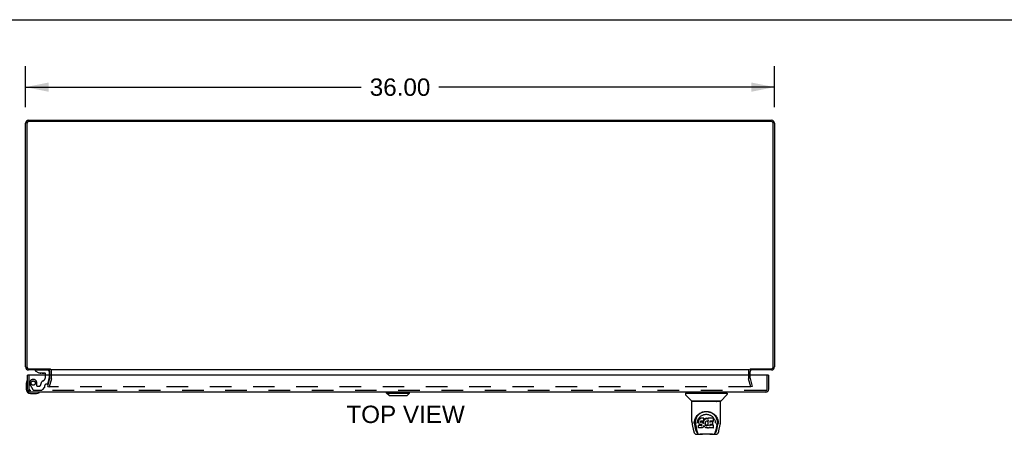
# Model space of a CAD drawing. Header units: inches. Extents: x 0 to 189, y 0 to 122.
# Tile 11 of 13: x 47 to 94, y 102 to 122. Entities that reach past the tile are written whole.
import ezdxf

# ---------------------------------------------------------------- set-up
doc = ezdxf.new("R2010")
doc.units = ezdxf.units.IN
doc.header["$LTSCALE"] = 10.388889
doc.header["$MEASUREMENT"] = 0
doc.linetypes.add('HIDDEN', pattern=[0.2, 0.1, -0.1])
doc.layers.get('0').update_dxf_attribs({"linetype": 'CONTINUOUS'})
for name, color, linetype in [('DEFAULT_2', 8, 'HIDDEN'), ('DIMENSIONS', 7, 'CONTINUOUS'), ('DOOR_ASSEMBLY', 7, 'CONTINUOUS')]:
    doc.layers.add(name, color=color, linetype=linetype)
doc.styles.get("Standard").update_dxf_attribs({"font": 'arial.ttf'})
doc.dimstyles.new('DIMSTYLE_1', dxfattribs={"dimtxt": 0.833333, "dimasz": 1.111111, "dimexe": 0.09, "dimexo": 0.07, "dimgap": 0.0375, "dimtad": 0, "dimtih": 1, "dimtoh": 1, "dimzin": 4, "dimdsep": 46, "dimtxsty": 'Standard', "dimblk": '_FILLED', "dimblk1": '_FILLED', "dimblk2": '_FILLED', "dimcen": 0.09, "dimadec": 3, "dimazin": 1, "dimtfac": 1, "dimtdec": 3, "dimtofl": 0, "dimtmove": 0, "dimatfit": 3, "dimldrblk": '_FILLED', "dimfxl": 0, "dimtolj": 1, "dimtzin": 4, "dimarcsym": 0})

# ---------------------------------------------------------------- blocks, each defined once
blk = doc.blocks.new('_FILLED')
at = {"color": 0, "linetype": 'ByBlock'}
blk.add_solid([(0, 0), (-1, 0.2), (-1, -0.2)], dxfattribs=at)
blk = doc.blocks.new('*D3')
at = {"layer": 'DIMENSIONS', "color": 2, "linetype": 'Continuous'}
for p, q in [((47.401, 118.024), (47.401, 119.982)), ((83.401, 118.024), (83.401, 119.982)), ((47.401, 118.982), (63.528, 118.982)), ((83.401, 118.982), (67.273, 118.982))]:
    blk.add_line(p, q, dxfattribs=at)
at = {"layer": 'DIMENSIONS', "color": 2, "linetype": 'Continuous', "xscale": 1.1111111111, "yscale": 1.1111111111, "zscale": 1.1111111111, "rotation": 180}
blk.add_blockref('_FILLED', (47.401, 118.982), dxfattribs=at)
at = {"layer": 'DIMENSIONS', "color": 2, "linetype": 'Continuous', "xscale": 1.1111111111, "yscale": 1.1111111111, "zscale": 1.1111111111}
blk.add_blockref('_FILLED', (83.401, 118.982), dxfattribs=at)
at = {"layer": 'DIMENSIONS', "color": 2, "linetype": 'Continuous', "insert": (65.401, 119.398), "char_height": 0.8333, "width": 2.91202, "attachment_point": 2, "line_spacing_factor": 0.9}
blk.add_mtext('36.00', dxfattribs=at)

msp = doc.modelspace()

# ---------------------------------------------------------------- linework, layer by layer
at = {"color": 7, "linetype": 'Continuous'}
for p, q in [((0, 122.222), (188.889, 122.222)), ((48.576, 105.452), (48.576, 105.391))]:
    msp.add_line(p, q, dxfattribs=at)
at = {"color": 3, "linetype": 'Continuous'}
for p, q in [((47.546, 117.391), (83.256, 117.391)), ((47.401, 105.536), (47.401, 117.246)), ((47.464, 117.248), (47.464, 105.534)), ((83.258, 117.328), (47.544, 117.328)), ((83.338, 105.534), (83.338, 117.248)), ((83.401, 117.246), (83.401, 105.536)), ((47.544, 105.454), (48.573, 105.454)), ((48.576, 105.391), (47.546, 105.391)), ((48.576, 105.148), (48.576, 105.321)), ((82.199, 105.391), (48.603, 105.391)), ((83.256, 105.391), (82.226, 105.391)), ((82.226, 105.148), (82.226, 105.321)), ((82.229, 105.454), (83.258, 105.454))]:
    msp.add_line(p, q, dxfattribs=at)
for centre, radius, start, end in [((47.546, 117.246), 0.145, 90, 180), ((83.256, 117.246), 0.145, 0, 90), ((47.544, 117.248), 0.08, 90, 180), ((83.258, 117.248), 0.08, 0, 90), ((47.546, 105.536), 0.145, 180, 270), ((83.256, 105.536), 0.145, 270, 360), ((47.544, 105.534), 0.08, 180, 270), ((48.506, 105.321), 0.07, 0, 86.1239), ((82.296, 105.321), 0.07, 93.8761, 180), ((83.258, 105.534), 0.08, 270, 360)]:
    msp.add_arc(centre, radius, start, end, dxfattribs=at)
at = {"layer": 'DEFAULT_2', "color": 8, "linetype": 'HIDDEN'}
for p, q in [((48.576, 104.992), (48.576, 105.148)), ((48.651, 104.992), (48.651, 105.321)), ((82.151, 105.321), (82.151, 104.992)), ((82.226, 104.992), (82.226, 105.148)), ((48.471, 104.598), (48.574, 104.982)), ((48.471, 104.598), (48.544, 104.578)), ((48.647, 104.963), (48.544, 104.578)), ((82.258, 104.578), (82.155, 104.963)), ((82.227, 104.982), (82.33, 104.598)), ((82.33, 104.598), (82.258, 104.578)), ((82.228, 104.578), (48.573, 104.578))]:
    msp.add_line(p, q, dxfattribs=at)
for points in [[(48.553, 104.598), (48.553, 104.599), (48.554, 104.601), (48.554, 104.602)], [(48.573, 104.578), (48.571, 104.579), (48.569, 104.579), (48.567, 104.579), (48.565, 104.58), (48.564, 104.581), (48.562, 104.582), (48.56, 104.583), (48.559, 104.584), (48.558, 104.586), (48.556, 104.587), (48.555, 104.589), (48.555, 104.591), (48.554, 104.593), (48.554, 104.595), (48.553, 104.597), (48.553, 104.598)], [(82.248, 104.598), (82.248, 104.597), (82.248, 104.595), (82.248, 104.593), (82.247, 104.591), (82.246, 104.589), (82.245, 104.587), (82.244, 104.586), (82.243, 104.584), (82.241, 104.583), (82.24, 104.582), (82.238, 104.581), (82.236, 104.58), (82.234, 104.579), (82.232, 104.579), (82.23, 104.579), (82.228, 104.578)], [(82.248, 104.602), (82.248, 104.601), (82.248, 104.599), (82.248, 104.598)]]:
    msp.add_lwpolyline(points, dxfattribs=at)
for centre, radius, start, end in [((48.506, 105.321), 0.145, 0, 51.2451), ((82.296, 105.321), 0.145, 128.7549, 180), ((48.536, 104.992), 0.04, 345, 360), ((48.536, 104.992), 0.115, 345, 360), ((82.266, 104.992), 0.115, 180, 195), ((82.266, 104.992), 0.04, 180, 195)]:
    msp.add_arc(centre, radius, start, end, dxfattribs=at)
at = {"layer": 'DOOR_ASSEMBLY', "color": 3, "linetype": 'Continuous'}
for p, q in [((47.495, 104.468), (47.495, 105.148)), ((83.092, 105.148), (47.523, 105.148)), ((83.12, 104.468), (83.12, 105.148)), ((82.975, 104.323), (47.64, 104.323))]:
    msp.add_line(p, q, dxfattribs=at)
at = {"layer": 'DOOR_ASSEMBLY', "color": 7, "linetype": 'Continuous'}
for p, q in [((47.523, 105.148), (47.495, 105.148)), ((47.869, 105.391), (47.869, 105.352)), ((47.869, 105.352), (48.039, 105.253)), ((48.039, 105.253), (48.321, 105.253)), ((48.203, 105.236), (48.133, 105.236)), ((48.203, 105.236), (48.205, 105.236)), ((48.205, 105.236), (48.273, 105.236)), ((48.353, 105.148), (48.353, 105.221)), ((48.538, 105.312), (48.538, 105.148)), ((83.092, 105.148), (83.12, 105.148)), ((47.435, 104.752), (47.435, 104.463)), ((47.635, 104.263), (47.925, 104.263)), ((64.757, 104.284), (64.757, 104.323)), ((64.757, 104.284), (65.859, 104.284)), ((64.875, 104.166), (64.757, 104.284)), ((64.875, 104.166), (65.741, 104.166)), ((65.741, 104.166), (65.859, 104.284)), ((65.859, 104.284), (65.859, 104.323)), ((79.116, 104.276), (79.116, 104.221)), ((79.124, 104.284), (81.116, 104.284)), ((79.423, 103.899), (79.128, 104.193)), ((79.175, 104.284), (79.175, 104.323)), ((80.818, 103.899), (81.113, 104.193)), ((81.065, 104.284), (81.065, 104.323)), ((81.124, 104.276), (81.124, 104.221)), ((79.431, 102.911), (79.431, 103.874)), ((80.801, 103.882), (79.439, 103.882)), ((80.797, 103.89), (79.444, 103.89)), ((79.505, 103.89), (79.503, 103.886)), ((79.503, 103.886), (79.503, 103.886)), ((80.737, 103.886), (80.735, 103.89)), ((80.737, 103.886), (80.737, 103.886)), ((80.809, 102.911), (80.809, 103.874)), ((79.688, 103.165), (79.713, 103.2)), ((79.446, 102.767), (79.511, 102.462)), ((79.539, 102.826), (79.542, 102.884)), ((79.539, 102.827), (79.539, 102.826)), ((79.542, 102.884), (79.551, 102.938)), ((79.552, 102.944), (79.552, 102.889)), ((79.62, 102.494), (79.563, 102.771)), ((79.6, 102.837), (79.601, 102.811)), ((79.61, 102.746), (79.672, 102.443)), ((79.685, 102.84), (79.685, 102.84)), ((79.745, 102.963), (79.743, 102.938)), ((79.744, 102.904), (79.743, 102.938)), ((79.745, 102.879), (79.744, 102.904)), ((79.744, 102.904), (79.744, 102.904)), ((79.75, 102.988), (79.745, 102.963)), ((79.745, 102.929), (79.745, 102.963)), ((79.75, 102.854), (79.745, 102.879)), ((79.745, 102.879), (79.745, 102.879)), ((79.76, 103.013), (79.75, 102.988)), ((79.75, 102.953), (79.75, 102.988)), ((79.759, 102.831), (79.75, 102.854)), ((79.75, 102.854), (79.75, 102.854)), ((79.757, 102.738), (79.75, 102.73)), ((79.751, 102.617), (79.75, 102.73)), ((79.819, 102.738), (79.757, 102.738)), ((79.758, 102.701), (79.757, 102.738)), ((79.773, 102.81), (79.759, 102.831)), ((79.759, 102.831), (79.759, 102.831)), ((79.774, 103.035), (79.76, 103.013)), ((79.76, 102.978), (79.76, 103.013)), ((79.773, 102.81), (79.773, 102.809)), ((79.791, 102.791), (79.773, 102.809)), ((79.784, 103.044), (79.774, 103.035)), ((79.775, 102.999), (79.774, 103.035)), ((79.795, 103.052), (79.784, 103.044)), ((79.785, 103.008), (79.784, 103.044)), ((79.812, 102.777), (79.791, 102.791)), ((79.791, 102.791), (79.791, 102.791)), ((79.818, 103.063), (79.795, 103.052)), ((79.796, 103.016), (79.795, 103.052)), ((79.824, 102.773), (79.812, 102.777)), ((79.812, 102.777), (79.812, 102.777)), ((79.844, 103.071), (79.818, 103.063)), ((79.819, 103.026), (79.818, 103.063)), ((79.88, 102.739), (79.819, 102.738)), ((79.819, 102.701), (79.819, 102.738)), ((79.819, 102.701), (79.819, 102.7)), ((79.837, 102.771), (79.824, 102.773)), ((79.824, 102.773), (79.824, 102.773)), ((79.834, 102.906), (79.833, 102.892)), ((79.833, 102.886), (79.834, 102.904)), ((79.836, 102.92), (79.834, 102.906)), ((79.838, 102.912), (79.835, 102.916)), ((79.835, 102.881), (79.835, 102.916)), ((79.838, 102.923), (79.836, 102.919)), ((79.84, 102.925), (79.837, 102.923)), ((79.885, 102.77), (79.837, 102.771)), ((79.842, 102.91), (79.838, 102.912)), ((79.838, 102.876), (79.838, 102.912)), ((79.852, 102.929), (79.84, 102.925)), ((79.841, 102.873), (79.842, 102.91)), ((79.853, 102.906), (79.842, 102.91)), ((79.997, 103.071), (79.844, 103.071)), ((79.844, 103.034), (79.844, 103.071)), ((79.865, 102.93), (79.852, 102.929)), ((79.876, 102.907), (79.853, 102.906)), ((79.853, 102.87), (79.853, 102.906)), ((79.978, 102.93), (79.865, 102.93)), ((79.865, 102.93), (79.865, 102.93)), ((79.901, 102.906), (79.876, 102.907)), ((79.876, 102.87), (79.876, 102.907)), ((79.876, 102.869), (79.876, 102.87)), ((79.894, 102.74), (79.88, 102.739)), ((79.88, 102.702), (79.88, 102.739)), ((79.88, 102.702), (79.88, 102.7)), ((79.885, 102.77), (79.885, 102.771)), ((79.892, 102.77), (79.885, 102.77)), ((79.897, 102.768), (79.892, 102.77)), ((79.898, 102.742), (79.894, 102.74)), ((79.894, 102.703), (79.894, 102.74)), ((79.901, 102.764), (79.897, 102.768)), ((79.903, 102.747), (79.898, 102.742)), ((79.898, 102.706), (79.898, 102.742)), ((79.926, 102.9), (79.901, 102.906)), ((79.901, 102.869), (79.901, 102.906)), ((79.905, 102.76), (79.901, 102.764)), ((79.908, 102.754), (79.903, 102.747)), ((79.903, 102.71), (79.903, 102.747)), ((79.911, 102.748), (79.905, 102.76)), ((79.914, 102.734), (79.911, 102.748)), ((79.911, 102.722), (79.911, 102.748)), ((79.913, 102.728), (79.913, 102.738)), ((79.939, 102.895), (79.926, 102.9)), ((79.926, 102.863), (79.926, 102.9)), ((79.95, 102.887), (79.939, 102.895)), ((79.939, 102.858), (79.939, 102.895)), ((79.968, 102.869), (79.95, 102.887)), ((79.95, 102.85), (79.95, 102.887)), ((79.977, 102.854), (79.968, 102.869)), ((79.968, 102.833), (79.968, 102.869)), ((79.981, 102.896), (79.977, 102.854)), ((79.978, 102.818), (79.977, 102.854)), ((79.99, 102.931), (79.978, 102.93)), ((79.978, 102.93), (79.978, 102.93)), ((79.979, 102.811), (79.979, 102.812)), ((79.985, 102.919), (79.981, 102.896)), ((79.982, 102.862), (79.981, 102.896)), ((79.988, 102.931), (79.985, 102.919)), ((79.985, 102.884), (79.985, 102.919)), ((79.997, 102.715), (79.99, 102.691)), ((79.995, 102.943), (79.991, 102.931)), ((79.991, 102.906), (79.991, 102.932)), ((79.996, 102.957), (79.995, 102.943)), ((79.995, 102.943), (79.995, 102.943)), ((79.998, 102.982), (79.996, 102.957)), ((79.999, 102.963), (79.996, 102.955)), ((79.996, 102.957), (79.996, 102.957)), ((79.997, 102.726), (79.996, 102.727)), ((79.998, 103.016), (79.997, 103.071)), ((79.997, 103.036), (79.997, 103.071)), ((79.997, 102.725), (79.997, 102.726)), ((79.997, 102.726), (79.997, 102.726)), ((79.997, 102.724), (79.997, 102.725)), ((79.997, 102.725), (79.997, 102.725)), ((79.998, 102.723), (79.997, 102.715)), ((79.997, 102.715), (79.997, 102.715)), ((79.998, 102.982), (79.998, 103.016)), ((80.018, 102.687), (79.998, 102.723)), ((80.01, 102.984), (79.999, 102.963)), ((80, 102.928), (79.999, 102.963)), ((80.024, 103.003), (80.01, 102.984)), ((80.011, 102.948), (80.01, 102.984)), ((80.039, 103.021), (80.024, 103.003)), ((80.024, 102.967), (80.024, 103.003)), ((80.056, 103.037), (80.039, 103.021)), ((80.039, 102.985), (80.039, 103.021)), ((80.076, 103.052), (80.056, 103.037)), ((80.056, 103.001), (80.056, 103.037)), ((80.063, 102.831), (80.062, 102.805)), ((80.067, 102.857), (80.063, 102.831)), ((80.063, 102.827), (80.063, 102.832)), ((80.066, 102.816), (80.063, 102.827)), ((80.063, 102.793), (80.063, 102.827)), ((80.076, 102.792), (80.066, 102.816)), ((80.066, 102.781), (80.066, 102.816)), ((80.07, 102.868), (80.067, 102.857)), ((80.076, 102.879), (80.07, 102.868)), ((80.075, 102.756), (80.076, 102.792)), ((80.098, 103.062), (80.076, 103.052)), ((80.076, 103.015), (80.076, 103.052)), ((80.09, 102.901), (80.076, 102.879)), ((80.088, 102.769), (80.076, 102.792)), ((80.087, 102.734), (80.088, 102.769)), ((80.096, 102.76), (80.088, 102.769)), ((80.097, 102.91), (80.09, 102.901)), ((80.095, 102.724), (80.096, 102.76)), ((80.105, 102.751), (80.096, 102.76)), ((80.106, 102.916), (80.097, 102.91)), ((80.122, 103.067), (80.098, 103.062)), ((80.098, 103.025), (80.098, 103.062)), ((80.115, 102.745), (80.105, 102.751)), ((80.105, 102.715), (80.105, 102.751)), ((80.129, 102.926), (80.106, 102.916)), ((80.127, 102.74), (80.115, 102.745)), ((80.115, 102.708), (80.115, 102.745)), ((80.145, 103.069), (80.122, 103.067)), ((80.122, 103.03), (80.122, 103.067)), ((80.126, 102.703), (80.127, 102.74)), ((80.139, 102.738), (80.127, 102.74)), ((80.14, 102.929), (80.129, 102.926)), ((80.138, 102.7), (80.139, 102.701)), ((80.139, 102.738), (80.151, 102.737)), ((80.139, 102.701), (80.139, 102.738)), ((80.151, 102.928), (80.14, 102.929)), ((80.145, 103.069), (80.169, 103.069)), ((80.145, 103.033), (80.145, 103.069)), ((80.145, 103.031), (80.145, 103.033)), ((80.163, 102.926), (80.151, 102.928)), ((80.163, 102.739), (80.151, 102.737)), ((80.151, 102.701), (80.151, 102.737)), ((80.151, 102.699), (80.151, 102.701)), ((80.174, 102.921), (80.163, 102.926)), ((80.175, 102.743), (80.163, 102.739)), ((80.163, 102.702), (80.163, 102.739)), ((80.182, 103.067), (80.169, 103.069)), ((80.169, 103.032), (80.169, 103.069)), ((80.169, 103.031), (80.169, 103.032)), ((80.186, 102.748), (80.175, 102.743)), ((80.175, 102.706), (80.175, 102.743)), ((80.195, 103.063), (80.182, 103.067)), ((80.182, 103.03), (80.182, 103.067)), ((80.197, 102.756), (80.186, 102.748)), ((80.187, 102.712), (80.186, 102.748)), ((80.209, 102.969), (80.193, 102.929)), ((80.207, 103.055), (80.195, 103.063)), ((80.195, 103.026), (80.195, 103.063)), ((80.197, 102.719), (80.197, 102.756)), ((80.456, 103.069), (80.207, 103.069)), ((80.208, 103.019), (80.207, 103.069)), ((80.21, 102.972), (80.209, 102.971)), ((80.209, 102.971), (80.209, 102.971)), ((80.209, 102.971), (80.209, 102.97)), ((80.209, 102.97), (80.209, 102.97)), ((80.209, 102.97), (80.209, 102.97)), ((80.209, 102.97), (80.209, 102.97)), ((80.209, 102.97), (80.209, 102.969)), ((80.213, 102.716), (80.209, 102.969)), ((80.21, 102.977), (80.21, 102.975)), ((80.21, 102.975), (80.21, 102.974)), ((80.21, 102.974), (80.21, 102.972)), ((80.215, 102.708), (80.215, 102.709)), ((80.425, 102.774), (80.296, 102.774)), ((80.297, 102.774), (80.296, 102.7)), ((80.456, 102.735), (80.296, 102.735)), ((80.298, 102.93), (80.297, 102.871)), ((80.456, 102.93), (80.298, 102.93)), ((80.425, 102.906), (80.298, 102.906)), ((80.436, 102.785), (80.438, 102.893)), ((80.465, 102.618), (80.467, 102.724)), ((80.47, 102.944), (80.472, 103.052)), ((80.471, 103.083), (80.488, 103.058)), ((80.554, 102.871), (80.556, 102.84)), ((80.556, 102.84), (80.556, 102.84)), ((80.63, 102.743), (80.569, 102.443)), ((80.621, 102.494), (80.677, 102.771)), ((80.677, 102.989), (80.69, 102.938)), ((80.688, 102.944), (80.689, 102.889)), ((80.702, 102.826), (80.702, 102.827)), ((80.729, 102.462), (80.794, 102.767)), ((79.511, 102.462), (79.511, 102.462)), ((79.636, 102.307), (79.85, 102.307)), ((79.679, 102.386), (79.686, 102.386)), ((79.686, 102.386), (79.688, 102.377)), ((79.69, 102.374), (79.688, 102.377)), ((79.759, 102.609), (79.752, 102.616)), ((79.905, 102.609), (79.759, 102.609)), ((79.759, 102.609), (79.759, 102.609)), ((80.414, 102.3), (79.827, 102.3)), ((79.917, 102.611), (79.905, 102.609)), ((79.929, 102.615), (79.917, 102.611)), ((79.917, 102.611), (79.917, 102.611)), ((79.95, 102.629), (79.929, 102.615)), ((79.929, 102.615), (79.929, 102.615)), ((79.968, 102.647), (79.95, 102.629)), ((79.95, 102.629), (79.95, 102.629)), ((79.975, 102.657), (79.968, 102.647)), ((79.968, 102.647), (79.968, 102.647)), ((79.981, 102.668), (79.975, 102.657)), ((79.975, 102.657), (79.975, 102.657)), ((79.99, 102.691), (79.981, 102.668)), ((79.981, 102.668), (79.981, 102.668)), ((79.99, 102.691), (79.99, 102.691)), ((80.031, 102.668), (80.018, 102.687)), ((80.018, 102.687), (80.018, 102.687)), ((80.046, 102.651), (80.031, 102.668)), ((80.031, 102.668), (80.031, 102.668)), ((80.063, 102.636), (80.046, 102.651)), ((80.046, 102.651), (80.046, 102.651)), ((80.081, 102.622), (80.063, 102.636)), ((80.063, 102.636), (80.063, 102.636)), ((80.092, 102.617), (80.081, 102.622)), ((80.081, 102.622), (80.081, 102.622)), ((80.103, 102.613), (80.092, 102.617)), ((80.092, 102.617), (80.092, 102.617)), ((80.125, 102.608), (80.103, 102.613)), ((80.148, 102.605), (80.125, 102.608)), ((80.171, 102.608), (80.148, 102.605)), ((80.148, 102.606), (80.148, 102.605)), ((80.193, 102.615), (80.171, 102.608)), ((80.211, 102.626), (80.193, 102.615)), ((80.193, 102.615), (80.193, 102.615)), ((80.217, 102.626), (80.211, 102.626)), ((80.217, 102.618), (80.217, 102.626)), ((80.456, 102.609), (80.225, 102.609)), ((80.391, 102.307), (80.605, 102.307)), ((80.551, 102.374), (80.552, 102.377)), ((80.552, 102.377), (80.555, 102.386)), ((80.555, 102.386), (80.562, 102.386))]:
    msp.add_line(p, q, dxfattribs=at)
at = {"layer": 'DOOR_ASSEMBLY', "color": 8, "linetype": 'HIDDEN'}
for p, q in [((47.57, 104.468), (47.57, 105.148)), ((47.869, 105.391), (48.459, 105.391)), ((48.353, 105.04), (48.353, 105.148)), ((48.538, 105.148), (48.538, 105.017)), ((83.045, 104.468), (83.045, 105.148)), ((47.617, 104.672), (47.747, 104.447)), ((47.947, 104.628), (47.947, 104.761)), ((47.963, 104.612), (48.047, 104.612)), ((48.321, 104.571), (48.321, 104.643)), ((48.434, 104.702), (48.381, 104.702)), ((48.464, 104.725), (48.534, 104.985)), ((82.975, 104.398), (47.64, 104.398)), ((47.782, 104.427), (48.167, 104.427)), ((48.317, 104.56), (48.196, 104.438))]:
    msp.add_line(p, q, dxfattribs=at)
at = {"layer": 'DOOR_ASSEMBLY', "color": 7, "linetype": 'Continuous'}
for points in [[(79.502, 103.885), (79.502, 103.884), (79.501, 103.883), (79.501, 103.883), (79.501, 103.882), (79.501, 103.882)], [(79.503, 103.886), (79.503, 103.885), (79.502, 103.885)], [(80.738, 103.885), (80.738, 103.885), (80.737, 103.886)], [(80.739, 103.882), (80.74, 103.882), (80.74, 103.883), (80.739, 103.883), (80.739, 103.884), (80.738, 103.885)], [(79.551, 102.938), (79.564, 102.989), (79.581, 103.037), (79.601, 103.081), (79.624, 103.123), (79.65, 103.161), (79.678, 103.197), (79.708, 103.23), (79.742, 103.261), (79.778, 103.29), (79.817, 103.316), (79.857, 103.338), (79.9, 103.358), (79.944, 103.374), (79.988, 103.386), (80.032, 103.394), (80.076, 103.4), (80.12, 103.401), (80.165, 103.399), (80.209, 103.394), (80.253, 103.386), (80.297, 103.374), (80.341, 103.358), (80.383, 103.338), (80.424, 103.315), (80.463, 103.29), (80.499, 103.261), (80.532, 103.23), (80.563, 103.197), (80.591, 103.161), (80.617, 103.123), (80.64, 103.081), (80.66, 103.037), (80.677, 102.989)], [(79.713, 103.2), (79.74, 103.231), (79.768, 103.259)], [(79.752, 103.058), (79.769, 103.083), (79.787, 103.106), (79.807, 103.127), (79.828, 103.148), (79.85, 103.167), (79.874, 103.184), (79.899, 103.2), (79.925, 103.215), (79.952, 103.227), (79.98, 103.237), (80.008, 103.246), (80.036, 103.252), (80.064, 103.257), (80.092, 103.26), (80.12, 103.26), (80.148, 103.26), (80.176, 103.257), (80.204, 103.252), (80.232, 103.246), (80.26, 103.238), (80.288, 103.227), (80.315, 103.215), (80.341, 103.2), (80.366, 103.184), (80.39, 103.167), (80.413, 103.148), (80.434, 103.128), (80.453, 103.106), (80.471, 103.083)], [(79.768, 103.259), (79.798, 103.284), (79.828, 103.306), (79.86, 103.326)], [(79.86, 103.326), (79.892, 103.342), (79.924, 103.357), (79.956, 103.369)], [(79.956, 103.369), (79.989, 103.378), (80.021, 103.386), (80.054, 103.391), (80.087, 103.394), (80.119, 103.395), (80.152, 103.394), (80.184, 103.391), (80.217, 103.386), (80.249, 103.379)], [(80.249, 103.379), (80.282, 103.37), (80.314, 103.358), (80.346, 103.344)], [(80.346, 103.344), (80.377, 103.327), (80.409, 103.308), (80.439, 103.286), (80.469, 103.262), (80.498, 103.234), (80.525, 103.203), (80.55, 103.169), (80.574, 103.132), (80.595, 103.091), (80.612, 103.048), (80.626, 103.003), (80.636, 102.956), (80.641, 102.909)], [(79.431, 102.911), (79.432, 102.877), (79.435, 102.838), (79.441, 102.798), (79.446, 102.767)], [(79.552, 102.889), (79.553, 102.855), (79.557, 102.811), (79.563, 102.771)], [(79.6, 102.837), (79.598, 102.861), (79.599, 102.907), (79.605, 102.954), (79.614, 103), (79.627, 103.045), (79.645, 103.088), (79.665, 103.128), (79.688, 103.165)], [(79.601, 102.811), (79.603, 102.791), (79.606, 102.767), (79.61, 102.746)], [(79.685, 102.84), (79.687, 102.87), (79.692, 102.907)], [(79.692, 102.907), (79.7, 102.942), (79.711, 102.974), (79.723, 103.004)], [(79.723, 103.004), (79.737, 103.032), (79.752, 103.058)], [(79.744, 102.904), (79.744, 102.904), (79.744, 102.903), (79.745, 102.903), (79.745, 102.903), (79.745, 102.903), (79.746, 102.903)], [(79.745, 102.929), (79.746, 102.928), (79.746, 102.928), (79.746, 102.928), (79.746, 102.927), (79.747, 102.927), (79.747, 102.927)], [(79.745, 102.879), (79.745, 102.879), (79.745, 102.879), (79.746, 102.878), (79.746, 102.878), (79.747, 102.878), (79.747, 102.878)], [(79.75, 102.953), (79.751, 102.953), (79.751, 102.953), (79.751, 102.952), (79.752, 102.952), (79.752, 102.952), (79.752, 102.952)], [(79.75, 102.854), (79.75, 102.854), (79.75, 102.854), (79.751, 102.854), (79.751, 102.853), (79.752, 102.853)], [(79.758, 102.701), (79.758, 102.701), (79.758, 102.7), (79.758, 102.7), (79.758, 102.7), (79.758, 102.7), (79.759, 102.7)], [(79.759, 102.831), (79.759, 102.83), (79.76, 102.83), (79.76, 102.83), (79.761, 102.83)], [(79.76, 102.977), (79.76, 102.977), (79.761, 102.977), (79.761, 102.977), (79.761, 102.976), (79.761, 102.976), (79.762, 102.976)], [(79.773, 102.809), (79.773, 102.809), (79.773, 102.809), (79.774, 102.809), (79.774, 102.809), (79.775, 102.809)], [(79.775, 102.999), (79.775, 102.998), (79.775, 102.998), (79.775, 102.998), (79.776, 102.998), (79.776, 102.998), (79.776, 102.997)], [(79.785, 103.008), (79.785, 103.008), (79.785, 103.008), (79.785, 103.007), (79.785, 103.007), (79.786, 103.007), (79.786, 103.007)], [(79.791, 102.791), (79.791, 102.791), (79.791, 102.791), (79.791, 102.791), (79.792, 102.791)], [(79.796, 103.015), (79.796, 103.015), (79.796, 103.015), (79.796, 103.015), (79.796, 103.015), (79.796, 103.014), (79.797, 103.014)], [(79.812, 102.777), (79.812, 102.777), (79.812, 102.778), (79.813, 102.778)], [(79.819, 103.026), (79.819, 103.026), (79.819, 103.025), (79.819, 103.025), (79.819, 103.025), (79.819, 103.025), (79.819, 103.025)], [(79.824, 102.773), (79.825, 102.773), (79.825, 102.773), (79.825, 102.773)], [(79.831, 102.891), (79.831, 102.891), (79.832, 102.891), (79.832, 102.891), (79.833, 102.892), (79.833, 102.892), (79.833, 102.892)], [(79.831, 102.885), (79.832, 102.885), (79.832, 102.885), (79.833, 102.885), (79.833, 102.885), (79.833, 102.885), (79.833, 102.886)], [(79.832, 102.905), (79.832, 102.905), (79.833, 102.905), (79.833, 102.906), (79.834, 102.906), (79.834, 102.906), (79.834, 102.906)], [(79.833, 102.879), (79.833, 102.879), (79.834, 102.879), (79.834, 102.88), (79.834, 102.88), (79.835, 102.88), (79.835, 102.88)], [(79.834, 102.919), (79.834, 102.919), (79.835, 102.919), (79.835, 102.919), (79.836, 102.919), (79.836, 102.919)], [(79.836, 102.923), (79.836, 102.923), (79.837, 102.923), (79.837, 102.923), (79.837, 102.923)], [(79.836, 102.875), (79.836, 102.875), (79.837, 102.875), (79.837, 102.875), (79.837, 102.876), (79.837, 102.876), (79.838, 102.876)], [(79.837, 102.771), (79.837, 102.771), (79.837, 102.771), (79.837, 102.771)], [(79.839, 102.926), (79.84, 102.925), (79.84, 102.925), (79.84, 102.925), (79.84, 102.925)], [(79.841, 102.872), (79.841, 102.872), (79.841, 102.872), (79.841, 102.872), (79.841, 102.872), (79.841, 102.873), (79.841, 102.873)], [(79.844, 103.034), (79.844, 103.034), (79.844, 103.034), (79.844, 103.033), (79.844, 103.033), (79.845, 103.033), (79.845, 103.033)], [(79.851, 102.929), (79.852, 102.929), (79.852, 102.929), (79.852, 102.929)], [(79.853, 102.868), (79.853, 102.868), (79.853, 102.869), (79.853, 102.869), (79.853, 102.869), (79.853, 102.869), (79.853, 102.87)], [(79.892, 102.77), (79.892, 102.77), (79.892, 102.77), (79.892, 102.77)], [(79.894, 102.703), (79.894, 102.703), (79.894, 102.702), (79.894, 102.702), (79.894, 102.702), (79.894, 102.702), (79.894, 102.702)], [(79.897, 102.768), (79.897, 102.768), (79.897, 102.768), (79.898, 102.768)], [(79.898, 102.706), (79.899, 102.705), (79.899, 102.705), (79.899, 102.705), (79.899, 102.705), (79.899, 102.705), (79.9, 102.704)], [(79.901, 102.868), (79.901, 102.868), (79.901, 102.868), (79.901, 102.868), (79.901, 102.868), (79.901, 102.869), (79.901, 102.869)], [(79.901, 102.764), (79.902, 102.764), (79.902, 102.764), (79.902, 102.764), (79.903, 102.764)], [(79.903, 102.711), (79.903, 102.71), (79.903, 102.71), (79.904, 102.71), (79.904, 102.71), (79.904, 102.709), (79.904, 102.709)], [(79.905, 102.76), (79.906, 102.76), (79.906, 102.759), (79.906, 102.759), (79.907, 102.759)], [(79.911, 102.748), (79.911, 102.748), (79.912, 102.747), (79.912, 102.747), (79.913, 102.747), (79.913, 102.747)], [(79.911, 102.722), (79.912, 102.722), (79.912, 102.721), (79.912, 102.721), (79.912, 102.721), (79.913, 102.721), (79.913, 102.721)], [(79.913, 102.728), (79.913, 102.728), (79.914, 102.727), (79.914, 102.727), (79.914, 102.727), (79.915, 102.727), (79.915, 102.727)], [(79.914, 102.734), (79.914, 102.734), (79.914, 102.734), (79.914, 102.733), (79.915, 102.733), (79.915, 102.733), (79.916, 102.733)], [(79.926, 102.862), (79.926, 102.862), (79.926, 102.863), (79.926, 102.863), (79.926, 102.863), (79.926, 102.863), (79.926, 102.863)], [(79.938, 102.857), (79.938, 102.857), (79.938, 102.857), (79.938, 102.857), (79.938, 102.858), (79.938, 102.858), (79.939, 102.858)], [(79.948, 102.849), (79.949, 102.849), (79.949, 102.849), (79.949, 102.85), (79.949, 102.85), (79.949, 102.85), (79.95, 102.85)], [(79.966, 102.831), (79.966, 102.831), (79.967, 102.832), (79.967, 102.832), (79.967, 102.832), (79.967, 102.832), (79.968, 102.833)], [(79.979, 102.812), (79.978, 102.814), (79.978, 102.815), (79.978, 102.816), (79.978, 102.817)], [(79.983, 102.86), (79.983, 102.86), (79.983, 102.86), (79.982, 102.861), (79.982, 102.861), (79.982, 102.861), (79.982, 102.862)], [(79.987, 102.883), (79.987, 102.883), (79.986, 102.883), (79.986, 102.883), (79.986, 102.883), (79.986, 102.884), (79.985, 102.884)], [(79.99, 102.931), (79.99, 102.931), (79.99, 102.931), (79.989, 102.931), (79.989, 102.931)], [(79.991, 102.931), (79.99, 102.931), (79.99, 102.931), (79.99, 102.931)], [(79.993, 102.905), (79.993, 102.905), (79.992, 102.905), (79.992, 102.905), (79.992, 102.906), (79.992, 102.906), (79.991, 102.906)], [(79.995, 102.943), (79.995, 102.943), (79.994, 102.943), (79.994, 102.942), (79.993, 102.942), (79.993, 102.942)], [(79.996, 102.957), (79.996, 102.957), (79.996, 102.957), (79.996, 102.957), (79.995, 102.956), (79.995, 102.956), (79.994, 102.956)], [(79.996, 103.034), (79.996, 103.034), (79.996, 103.034), (79.995, 103.033), (79.995, 103.033), (79.995, 103.033), (79.995, 103.033)], [(79.997, 102.715), (79.997, 102.715), (79.997, 102.714), (79.996, 102.714), (79.996, 102.714), (79.995, 102.714), (79.995, 102.714)], [(79.998, 102.982), (79.998, 102.981), (79.997, 102.981), (79.997, 102.981), (79.997, 102.981), (79.996, 102.98), (79.996, 102.98)], [(79.996, 102.727), (79.996, 102.727), (79.996, 102.728)], [(79.997, 102.723), (79.997, 102.723), (79.997, 102.723), (79.997, 102.723), (79.997, 102.724), (79.997, 102.724), (79.997, 102.724), (79.997, 102.724)], [(79.998, 102.723), (79.997, 102.723), (79.997, 102.723), (79.997, 102.723), (79.997, 102.723)], [(80.002, 102.927), (80.001, 102.927), (80.001, 102.927), (80.001, 102.927), (80, 102.927), (80, 102.928), (80, 102.928)], [(80.013, 102.947), (80.012, 102.947), (80.012, 102.947), (80.012, 102.947), (80.011, 102.948), (80.011, 102.948), (80.011, 102.948)], [(80.026, 102.966), (80.026, 102.966), (80.025, 102.966), (80.025, 102.967), (80.025, 102.967), (80.024, 102.967), (80.024, 102.967)], [(80.041, 102.984), (80.041, 102.984), (80.04, 102.984), (80.04, 102.984), (80.04, 102.984), (80.04, 102.985), (80.039, 102.985)], [(80.058, 103), (80.057, 103), (80.057, 103), (80.057, 103), (80.057, 103.001), (80.057, 103.001), (80.056, 103.001)], [(80.062, 102.805), (80.062, 102.805), (80.062, 102.804), (80.061, 102.804), (80.061, 102.804), (80.06, 102.804), (80.06, 102.804)], [(80.063, 102.831), (80.063, 102.831), (80.063, 102.831), (80.062, 102.831), (80.062, 102.83), (80.062, 102.83), (80.061, 102.83)], [(80.063, 102.793), (80.063, 102.792), (80.063, 102.792), (80.062, 102.792), (80.062, 102.792), (80.061, 102.791), (80.061, 102.791)], [(80.066, 102.78), (80.065, 102.78), (80.065, 102.78), (80.065, 102.78), (80.064, 102.779), (80.064, 102.779), (80.064, 102.779)], [(80.067, 102.857), (80.066, 102.857), (80.066, 102.856), (80.066, 102.856), (80.065, 102.856), (80.065, 102.856)], [(80.07, 102.868), (80.07, 102.868), (80.07, 102.868), (80.069, 102.868), (80.069, 102.868), (80.068, 102.868)], [(80.075, 102.756), (80.075, 102.756), (80.075, 102.756), (80.074, 102.755), (80.074, 102.755), (80.074, 102.755), (80.073, 102.755)], [(80.076, 102.879), (80.075, 102.879), (80.075, 102.879), (80.075, 102.879), (80.074, 102.879)], [(80.077, 103.014), (80.077, 103.014), (80.077, 103.014), (80.076, 103.014), (80.076, 103.015), (80.076, 103.015), (80.076, 103.015)], [(80.086, 102.732), (80.086, 102.732), (80.086, 102.732), (80.087, 102.733), (80.087, 102.733), (80.087, 102.733), (80.087, 102.733)], [(80.09, 102.901), (80.09, 102.901), (80.089, 102.901), (80.089, 102.901), (80.088, 102.901), (80.088, 102.901)], [(80.094, 102.722), (80.094, 102.723), (80.095, 102.723), (80.095, 102.723), (80.095, 102.723), (80.095, 102.723), (80.095, 102.724)], [(80.097, 102.91), (80.097, 102.91), (80.096, 102.91), (80.096, 102.91), (80.096, 102.91)], [(80.099, 103.024), (80.099, 103.024), (80.099, 103.024), (80.099, 103.024), (80.099, 103.024), (80.098, 103.025), (80.098, 103.025)], [(80.104, 102.714), (80.104, 102.714), (80.104, 102.714), (80.104, 102.714), (80.104, 102.715), (80.105, 102.715), (80.105, 102.715)], [(80.106, 102.916), (80.105, 102.916), (80.105, 102.916), (80.105, 102.916)], [(80.114, 102.707), (80.114, 102.707), (80.115, 102.707), (80.115, 102.707), (80.115, 102.708), (80.115, 102.708), (80.115, 102.708)], [(80.122, 103.029), (80.122, 103.029), (80.122, 103.029), (80.122, 103.029), (80.122, 103.03), (80.122, 103.03), (80.122, 103.03)], [(80.126, 102.702), (80.126, 102.702), (80.126, 102.702), (80.126, 102.703), (80.126, 102.703), (80.126, 102.703), (80.126, 102.703)], [(80.129, 102.926), (80.129, 102.926), (80.129, 102.926), (80.129, 102.926)], [(80.14, 102.929), (80.14, 102.929), (80.14, 102.929), (80.14, 102.929)], [(80.151, 102.928), (80.151, 102.928), (80.151, 102.929), (80.151, 102.929)], [(80.163, 102.926), (80.163, 102.926), (80.163, 102.926), (80.163, 102.926)], [(80.164, 102.701), (80.164, 102.701), (80.164, 102.702), (80.164, 102.702), (80.163, 102.702), (80.163, 102.702), (80.163, 102.702)], [(80.174, 102.921), (80.175, 102.921), (80.177, 102.92), (80.179, 102.92), (80.181, 102.92), (80.183, 102.921), (80.185, 102.921), (80.187, 102.922), (80.189, 102.923), (80.19, 102.925), (80.192, 102.927), (80.193, 102.928), (80.193, 102.929)], [(80.175, 102.922), (80.175, 102.921), (80.175, 102.921), (80.174, 102.921)], [(80.176, 102.705), (80.176, 102.705), (80.176, 102.705), (80.176, 102.706), (80.176, 102.706), (80.175, 102.706), (80.175, 102.706)], [(80.182, 103.029), (80.182, 103.029), (80.182, 103.029), (80.182, 103.029), (80.182, 103.03), (80.182, 103.03), (80.182, 103.03)], [(80.188, 102.71), (80.187, 102.711), (80.187, 102.711), (80.187, 102.711), (80.187, 102.711), (80.187, 102.712), (80.187, 102.712)], [(80.194, 103.025), (80.194, 103.025), (80.194, 103.025), (80.194, 103.025), (80.195, 103.026), (80.195, 103.026), (80.195, 103.026)], [(80.212, 102.753), (80.212, 102.754), (80.211, 102.754), (80.21, 102.755), (80.21, 102.756), (80.209, 102.756), (80.208, 102.757), (80.207, 102.757), (80.206, 102.757), (80.206, 102.757), (80.205, 102.758), (80.204, 102.758), (80.203, 102.758)], [(80.21, 103.031), (80.209, 103.031), (80.209, 103.031), (80.209, 103.031), (80.209, 103.031), (80.208, 103.032), (80.208, 103.032)], [(80.21, 103.014), (80.21, 103.015), (80.209, 103.015), (80.209, 103.016), (80.209, 103.016), (80.208, 103.017), (80.208, 103.017)], [(80.209, 102.969), (80.209, 102.969), (80.209, 102.969)], [(80.209, 102.969), (80.209, 102.969), (80.209, 102.969), (80.209, 102.969)], [(80.215, 102.709), (80.214, 102.712), (80.214, 102.713), (80.213, 102.715)], [(80.294, 102.696), (80.294, 102.697), (80.294, 102.697), (80.294, 102.697), (80.295, 102.697), (80.295, 102.698), (80.295, 102.698)], [(80.295, 102.868), (80.296, 102.868), (80.296, 102.868), (80.296, 102.869), (80.296, 102.869), (80.297, 102.869), (80.297, 102.869)], [(80.295, 102.775), (80.295, 102.774), (80.296, 102.774), (80.296, 102.774), (80.296, 102.774), (80.296, 102.774), (80.296, 102.774)], [(80.297, 102.93), (80.297, 102.93), (80.297, 102.93), (80.297, 102.93), (80.298, 102.93), (80.298, 102.93), (80.298, 102.93)], [(80.425, 102.774), (80.426, 102.774), (80.428, 102.774), (80.43, 102.775), (80.431, 102.776), (80.433, 102.777), (80.434, 102.778), (80.435, 102.78), (80.435, 102.781), (80.436, 102.783), (80.436, 102.785)], [(80.456, 102.93), (80.457, 102.93), (80.459, 102.93), (80.461, 102.931), (80.463, 102.932), (80.465, 102.933), (80.467, 102.935), (80.468, 102.937), (80.469, 102.939), (80.47, 102.942), (80.47, 102.944)], [(80.488, 103.058), (80.504, 103.032), (80.517, 103.004)], [(80.517, 103.004), (80.53, 102.975), (80.54, 102.942), (80.548, 102.907), (80.554, 102.871)], [(80.63, 102.743), (80.631, 102.747), (80.631, 102.749), (80.632, 102.752), (80.632, 102.755), (80.633, 102.758), (80.633, 102.761), (80.634, 102.764), (80.634, 102.767), (80.635, 102.77), (80.635, 102.773), (80.636, 102.777), (80.636, 102.78), (80.637, 102.784), (80.637, 102.787), (80.637, 102.791), (80.638, 102.795), (80.638, 102.798), (80.639, 102.802), (80.639, 102.806), (80.639, 102.81), (80.641, 102.837)], [(80.641, 102.909), (80.642, 102.861), (80.641, 102.837)], [(80.677, 102.771), (80.684, 102.811), (80.688, 102.855), (80.689, 102.889)], [(80.69, 102.938), (80.698, 102.884), (80.702, 102.826)], [(80.794, 102.767), (80.8, 102.797), (80.805, 102.837), (80.808, 102.877), (80.809, 102.911)], [(79.511, 102.462), (79.514, 102.449), (79.519, 102.43), (79.524, 102.413), (79.529, 102.399), (79.535, 102.385), (79.541, 102.373), (79.548, 102.361), (79.555, 102.351), (79.563, 102.341), (79.572, 102.332), (79.582, 102.324), (79.594, 102.317), (79.606, 102.312), (79.619, 102.309)], [(79.619, 102.309), (79.632, 102.307), (79.636, 102.307)], [(79.62, 102.494), (79.623, 102.477), (79.628, 102.459), (79.633, 102.442), (79.639, 102.427), (79.645, 102.415), (79.651, 102.404), (79.658, 102.396), (79.665, 102.39), (79.673, 102.387), (79.679, 102.386)], [(79.672, 102.443), (79.674, 102.432), (79.677, 102.42), (79.68, 102.408), (79.683, 102.397), (79.686, 102.386)], [(79.726, 102.355), (79.721, 102.355), (79.716, 102.356), (79.711, 102.357), (79.706, 102.358), (79.702, 102.36), (79.698, 102.363), (79.695, 102.366), (79.692, 102.37), (79.69, 102.374), (79.69, 102.374)], [(79.69, 102.374), (79.695, 102.363), (79.702, 102.351), (79.708, 102.341), (79.715, 102.333), (79.722, 102.325), (79.73, 102.319), (79.739, 102.314), (79.748, 102.31), (79.758, 102.308), (79.765, 102.307)], [(79.75, 102.694), (79.751, 102.694), (79.751, 102.694), (79.751, 102.693), (79.751, 102.693), (79.752, 102.693), (79.752, 102.693)], [(79.751, 102.617), (79.752, 102.616), (79.752, 102.616)], [(79.752, 102.616), (79.752, 102.616), (79.752, 102.616), (79.753, 102.616), (79.753, 102.616)], [(79.759, 102.609), (79.759, 102.609), (79.759, 102.609), (79.759, 102.609), (79.759, 102.61), (79.759, 102.61), (79.76, 102.61)], [(79.85, 102.307), (79.871, 102.308), (79.894, 102.309), (79.919, 102.311), (79.945, 102.314), (79.972, 102.317), (80, 102.319), (80.029, 102.322), (80.059, 102.324), (80.089, 102.325), (80.12, 102.325), (80.151, 102.325), (80.181, 102.324), (80.211, 102.322), (80.24, 102.319), (80.268, 102.317), (80.295, 102.314), (80.321, 102.311), (80.346, 102.309), (80.369, 102.308), (80.391, 102.307)], [(79.85, 102.307), (79.874, 102.308), (79.902, 102.31), (79.932, 102.312), (79.962, 102.315), (79.993, 102.317), (80.024, 102.32), (80.056, 102.322), (80.088, 102.323), (80.12, 102.323), (80.152, 102.323), (80.184, 102.322), (80.216, 102.32), (80.248, 102.317), (80.278, 102.315), (80.308, 102.312), (80.338, 102.31), (80.367, 102.308), (80.391, 102.307)], [(79.905, 102.609), (79.905, 102.609), (79.905, 102.609), (79.905, 102.609), (79.905, 102.61), (79.904, 102.61), (79.904, 102.61)], [(79.917, 102.611), (79.917, 102.611), (79.917, 102.611), (79.917, 102.612)], [(79.929, 102.615), (79.929, 102.615), (79.929, 102.615), (79.928, 102.616)], [(79.95, 102.629), (79.95, 102.629), (79.95, 102.629), (79.949, 102.629), (79.949, 102.63)], [(79.968, 102.647), (79.968, 102.647), (79.967, 102.646), (79.967, 102.646), (79.967, 102.646), (79.966, 102.646)], [(79.975, 102.657), (79.975, 102.657), (79.974, 102.657), (79.974, 102.657), (79.973, 102.657)], [(79.981, 102.668), (79.981, 102.668), (79.98, 102.668), (79.98, 102.668), (79.979, 102.668)], [(79.99, 102.691), (79.99, 102.691), (79.99, 102.69), (79.989, 102.69), (79.989, 102.69), (79.988, 102.69)], [(80.018, 102.687), (80.018, 102.687), (80.018, 102.687), (80.019, 102.687), (80.019, 102.687)], [(80.031, 102.668), (80.031, 102.668), (80.031, 102.668), (80.032, 102.668), (80.032, 102.668), (80.032, 102.668)], [(80.046, 102.651), (80.046, 102.651), (80.047, 102.651), (80.047, 102.651), (80.047, 102.651)], [(80.063, 102.636), (80.063, 102.636), (80.064, 102.636), (80.064, 102.636), (80.064, 102.636)], [(80.081, 102.622), (80.081, 102.622), (80.082, 102.622), (80.082, 102.622), (80.082, 102.623)], [(80.092, 102.617), (80.092, 102.617), (80.092, 102.617), (80.093, 102.618)], [(80.103, 102.613), (80.103, 102.613), (80.103, 102.614), (80.103, 102.614)], [(80.125, 102.608), (80.125, 102.608), (80.125, 102.608), (80.125, 102.608)], [(80.17, 102.609), (80.17, 102.609), (80.171, 102.608), (80.171, 102.608)], [(80.192, 102.616), (80.192, 102.615), (80.192, 102.615), (80.193, 102.615)], [(80.211, 102.627), (80.211, 102.627), (80.211, 102.627), (80.211, 102.627), (80.211, 102.626), (80.211, 102.626), (80.211, 102.626)], [(80.218, 102.627), (80.218, 102.627), (80.218, 102.627), (80.218, 102.627), (80.217, 102.626), (80.217, 102.626), (80.217, 102.626)], [(80.217, 102.618), (80.217, 102.616), (80.218, 102.614), (80.219, 102.612), (80.22, 102.611), (80.221, 102.61), (80.223, 102.61), (80.224, 102.609), (80.225, 102.609)], [(80.456, 102.609), (80.457, 102.609), (80.459, 102.61), (80.46, 102.61), (80.462, 102.611), (80.463, 102.613), (80.464, 102.614), (80.465, 102.616), (80.465, 102.618)], [(80.476, 102.307), (80.483, 102.308), (80.493, 102.31), (80.502, 102.314), (80.511, 102.319), (80.518, 102.325), (80.526, 102.333), (80.532, 102.341), (80.539, 102.351), (80.546, 102.363), (80.551, 102.374)], [(80.515, 102.355), (80.52, 102.355), (80.525, 102.356), (80.53, 102.357), (80.534, 102.358), (80.539, 102.36), (80.542, 102.363), (80.546, 102.366), (80.548, 102.37), (80.551, 102.374), (80.551, 102.374)], [(80.555, 102.386), (80.558, 102.397), (80.561, 102.408), (80.564, 102.42), (80.566, 102.433), (80.569, 102.443)], [(80.562, 102.386), (80.568, 102.387), (80.575, 102.39), (80.583, 102.396), (80.589, 102.404), (80.596, 102.415), (80.602, 102.428), (80.607, 102.442), (80.612, 102.459), (80.617, 102.477), (80.621, 102.494)], [(80.605, 102.307), (80.608, 102.307), (80.621, 102.309)], [(80.621, 102.309), (80.634, 102.312), (80.646, 102.317), (80.658, 102.324), (80.668, 102.332), (80.677, 102.34), (80.685, 102.35), (80.693, 102.361), (80.699, 102.372), (80.705, 102.385), (80.711, 102.398), (80.716, 102.413), (80.721, 102.43), (80.726, 102.449), (80.729, 102.462)]]:
    msp.add_lwpolyline(points, dxfattribs=at)
at = {"layer": 'DOOR_ASSEMBLY', "color": 8, "linetype": 'HIDDEN'}
msp.add_circle((47.77, 104.761), 0.102, dxfattribs=at)
at = {"layer": 'DOOR_ASSEMBLY', "color": 7, "linetype": 'Continuous'}
for centre, radius, start, end in [((48.133, 105.326), 0.09, 234.5318, 270), ((48.273, 105.326), 0.09, 270, 305.2253), ((48.321, 105.221), 0.0317, 0, 90), ((48.459, 105.312), 0.0787, 0, 90), ((47.685, 104.752), 0.25, 149.1101, 180), ((47.484, 104.873), 0.015, 96.3796, 149.1101), ((47.48, 104.873), 0.015, 0, 83.6204), ((47.635, 104.463), 0.2, 180, 270), ((47.635, 104.463), 0.14, 180, 270), ((47.925, 104.513), 0.25, 270, 300.8899), ((48.045, 104.308), 0.015, 6.3796, 90), ((48.045, 104.311), 0.015, 300.8899, 353.6204), ((79.124, 104.276), 0.00787, 90, 180), ((79.156, 104.221), 0.0394, 180, 225), ((81.085, 104.221), 0.0394, 315, 360), ((81.116, 104.276), 0.00787, 0, 90), ((79.444, 103.919), 0.0295, 225, 270), ((79.439, 103.874), 0.00787, 90, 180), ((79.613, 103.902), 0.0197, 270, 323.006), ((80.627, 103.902), 0.0197, 216.994, 270), ((80.797, 103.919), 0.0295, 270, 315), ((80.801, 103.874), 0.00787, 0, 90), ((79.827, 102.32), 0.0197, 220.2179, 270), ((80.414, 102.32), 0.0197, 270, 319.7821)]:
    msp.add_arc(centre, radius, start, end, dxfattribs=at)
at = {"layer": 'DOOR_ASSEMBLY', "color": 8, "linetype": 'HIDDEN'}
for centre, radius, start, end in [((47.77, 104.761), 0.177, 0, 210), ((47.963, 104.628), 0.0156, 180, 270), ((48.047, 104.702), 0.09, 270, 360), ((48.321, 104.702), 0.185, 114.7322, 180), ((48.166, 105.04), 0.188, 294.7322, 360), ((48.381, 104.643), 0.0591, 90, 180), ((48.434, 104.733), 0.0312, 270, 345), ((48.413, 105.017), 0.125, 345, 360), ((47.64, 104.468), 0.07, 180, 270), ((47.782, 104.467), 0.04, 210, 270), ((48.167, 104.467), 0.04, 270, 315), ((48.306, 104.571), 0.0156, 315, 360), ((82.975, 104.468), 0.07, 270, 360)]:
    msp.add_arc(centre, radius, start, end, dxfattribs=at)
at = {"layer": 'DOOR_ASSEMBLY', "color": 3, "linetype": 'Continuous'}
for centre, start, end in [((47.64, 104.468), 180, 270), ((82.975, 104.468), 270, 360)]:
    msp.add_arc(centre, 0.145, start, end, dxfattribs=at)
at = {"layer": 'DOOR_ASSEMBLY', "color": 7, "linetype": 'Continuous'}
for centre, major_axis, ratio, start_param, end_param in [((79.755, 102.964), (0.004, 0.0113), 0.082603, -3.358849, -3.237788), ((79.761, 102.703), (0.00243, 0.00249), 0.565489, -3.661377, -3.398136), ((79.765, 102.986), (0.00493, 0.00872), 0.139701, -3.375731, -3.231538), ((79.782, 103.007), (0.00667, 0.00805), 0.161626, -3.329134, -3.201937), ((79.831, 102.895), (-0.00245, 0.00904), 0.086305, -3.009796, -2.851612), ((79.831, 102.886), (-0.00334, 0.00617), 0.202659, -3.013778, -2.795609), ((79.832, 102.882), (-0.0051, 0.00558), 0.236803, -3.069215, -2.893885), ((79.836, 102.876), (0.00537, -0.00361), 0.301523, 0.056707, 0.196496), ((79.905, 102.711), (0.00623, 0.00529), 0.230667, 2.952001, 3.091843), ((79.915, 102.728), (0.00377, 0.00659), 0.191545, -3.454301, -3.256285), ((79.916, 102.736), (0.00243, 0.00802), 0.107328, -3.463611, -3.284363), ((79.961, 102.84), (-0.00628, 0.00793), 0.164287, -3.076154, -2.942496), ((79.979, 102.815), (-0.00129, 0.00383), 0.306196, 0.760017, 1.08509), ((79.995, 103.036), (-0.00006, 0.00283), 0.69468, -2.388692, -1.626091), ((80.081, 102.742), (-0.00646, 0.00915), 0.140046, -3.074302, -2.951316), ((80.203, 102.747), (0, 0.0108), 0.999848, 0, 0.641022), ((80.21, 103.034), (-0.00005, 0.00283), 0.694711, -4.711973, -3.921462), ((80.21, 103.018), (-0.00119, 0.00309), 0.517372, 0.955426, 1.594301), ((80.215, 102.713), (-0.00163, 0.00422), 0.284259, 0.65996, 1.068541), ((80.294, 102.7), (0.00005, 0.00283), 0.694711, -2.361723, -1.571213), ((80.295, 102.871), (0.00005, 0.00283), 0.694711, -2.361723, -1.571213), ((80.425, 102.893), (0, 0.0133), 0.999848, -1.588252, 0), ((80.456, 103.053), (0, 0.0161), 0.999848, -1.588252, 0), ((80.456, 102.724), (0, 0.0104), 0.999848, -1.588252, 0), ((79.752, 102.697), (0.00133, 0.0034), 0.413699, -3.931587, -3.404362)]:
    msp.add_ellipse(centre, major_axis=major_axis, ratio=ratio, start_param=start_param, end_param=end_param, dxfattribs=at)

# ---------------------------------------------------------------- texts
at = {"layer": 'DIMENSIONS', "color": 2, "linetype": 'Continuous', "insert": (65.668, 103.676), "char_height": 0.8333, "width": 5.67844, "attachment_point": 2, "line_spacing_factor": 0.9}
msp.add_mtext('TOP VIEW', dxfattribs=at)

# ---------------------------------------------------------------- dimensions: what is measured, and where the dimension line sits
at = {"layer": 'DIMENSIONS', "color": 2, "linetype": 'Continuous'}
dim = msp.add_linear_dim(base=(83.401, 118.982), p1=(47.401, 120.052), p2=(83.401, 120.052), dimstyle='DIMSTYLE_1', dxfattribs=at)
dim.commit()
dim.dimension.update_dxf_attribs({"geometry": '*D3', "text_midpoint": (65.399, 118.977), "dimtype": 160})

doc.saveas('drawing.dxf')
